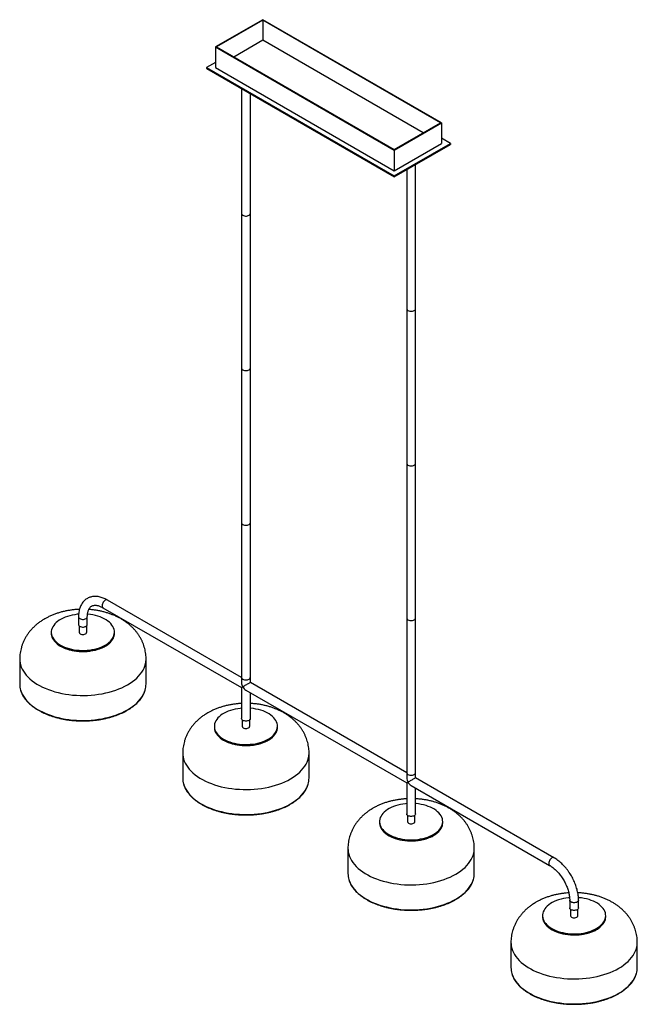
# Paper-space layout '_Isométrica' of a CAD drawing. Header units: millimetres. Extents: x -531 to 446, y -835 to 725.
import ezdxf

# ---------------------------------------------------------------- set-up
doc = ezdxf.new("R2010")
doc.units = ezdxf.units.MM

psp = doc.layouts.new('_Isométrica')

# ---------------------------------------------------------------- linework, layer by layer
at = {"color": 7, "linetype": 'Continuous', "lineweight": 25}
for p, q in [((-146.4, 724.5), (-221.3, 681.3)), ((-146.4, 723.7), (-219.9, 681.3)), ((136.5, 561.2), (-146.4, 724.5)), ((135.1, 561.2), (-146.4, 723.7)), ((-146.4, 723.7), (-146.4, 691.9)), ((-146.4, 691.9), (-192.3, 665.3)), ((107.5, 545.3), (-146.4, 691.9)), ((-221.3, 681.3), (61.5, 518)), ((-221.3, 681.3), (-221.3, 648.6)), ((-219.9, 681.3), (61.5, 518.8)), ((-221.3, 656.8), (-235.5, 648.6)), ((-235.5, 648.6), (-235.5, 647)), ((-235.5, 648.6), (61.5, 477.2)), ((-235.5, 647), (61.5, 475.5)), ((-221.3, 648.6), (61.5, 485.3)), ((-180.2, 615.1), (-180.2, -325.6)), ((-166.2, -325.6), (-166.2, 607)), ((61.5, 518), (136.5, 561.2)), ((61.5, 518.8), (135.1, 561.2)), ((136.5, 561.2), (136.5, 528.6)), ((150.6, 528.6), (136.5, 536.7)), ((61.5, 477.2), (150.6, 528.6)), ((61.5, 485.3), (136.5, 528.6)), ((61.5, 475.5), (150.6, 526.9)), ((61.5, 518), (61.5, 485.3)), ((150.6, 528.6), (150.6, 526.9)), ((81.4, 487), (81.4, -476.6)), ((95.4, -476.6), (95.4, 495.1)), ((61.5, 477.2), (61.5, 475.5)), ((-180.2, -317.5), (-392.5, -195)), ((-399.5, -207.1), (-180.2, -333.7)), ((-438.3, -221.5), (-438.3, -233.7)), ((-424.3, -233.7), (-424.3, -221.5)), ((-481.3, -245.9), (-481.3, -247.6)), ((-437.3, -235.8), (-437.3, -245.9)), ((-425.3, -245.9), (-425.3, -235.8)), ((-381.3, -247.6), (-381.3, -245.9)), ((-531.3, -288.4), (-531.3, -328)), ((-331.3, -328), (-331.3, -288.4)), ((81.4, -468.5), (-166.2, -325.6)), ((-180.2, -333.7), (-180.2, -382.7)), ((-173.2, -337.7), (81.4, -484.7)), ((-166.2, -382.7), (-166.2, -341.7)), ((-179.2, -384.8), (-179.2, -394.9)), ((-167.2, -394.9), (-167.2, -384.8)), ((-223.2, -394.9), (-223.2, -396.6)), ((-123.2, -396.6), (-123.2, -394.9)), ((-273.2, -437.4), (-273.2, -477)), ((-73.2, -477), (-73.2, -437.4)), ((314.6, -603.2), (95.4, -476.6)), ((81.4, -484.7), (81.4, -533.7)), ((88.4, -488.7), (307.6, -615.3)), ((95.4, -533.7), (95.4, -492.8)), ((82.4, -535.8), (82.4, -546)), ((94.4, -546), (94.4, -535.8)), ((38.4, -546), (38.4, -547.6)), ((138.4, -547.6), (138.4, -546)), ((-11.6, -588.4), (-11.6, -628)), ((188.4, -628), (188.4, -588.4)), ((339.5, -670.5), (339.5, -682.7)), ((353.5, -682.7), (353.5, -670.5)), ((340.5, -684.8), (340.5, -695)), ((352.5, -695), (352.5, -684.8)), ((296.5, -695), (296.5, -696.6)), ((396.5, -696.6), (396.5, -695)), ((246.5, -737.4), (246.5, -777)), ((446.5, -777), (446.5, -737.4))]:
    psp.add_line(p, q, dxfattribs=at)
at = {"color": 7, "linetype": 'Continuous', "lineweight": 25, "flags": 128}
for points in [[(-178.2, 414.7), (-177, 414.1), (-175.5, 413.7), (-174, 413.5), (-172.5, 413.5), (-170.9, 413.7), (-169.5, 414.1), (-168.3, 414.7), (-167.3, 415.4), (-166.6, 416.2), (-166.3, 417.1), (-166.2, 417.5)], [(-178.2, 414.7), (-177, 414.1), (-175.5, 413.7), (-174, 413.5), (-172.5, 413.5), (-170.9, 413.7), (-169.5, 414.1), (-168.3, 414.7), (-167.3, 415.4), (-166.6, 416.2), (-166.3, 417.1), (-166.2, 417.5)], [(83.4, 263.6), (84.7, 263.1), (86.1, 262.7), (87.6, 262.5), (89.2, 262.5), (90.7, 262.7), (92.1, 263.1), (93.3, 263.6), (94.3, 264.3), (95, 265.1), (95.3, 266), (95.4, 266.5)], [(83.4, 263.6), (84.7, 263.1), (86.1, 262.7), (87.6, 262.5), (89.2, 262.5), (90.7, 262.7), (92.1, 263.1), (93.3, 263.6), (94.3, 264.3), (95, 265.1), (95.3, 266), (95.4, 266.5)], [(-178.2, 169.7), (-177, 169.1), (-175.5, 168.7), (-174, 168.5), (-172.5, 168.5), (-170.9, 168.7), (-169.5, 169.1), (-168.3, 169.7), (-167.3, 170.4), (-166.6, 171.2), (-166.3, 172.1), (-166.2, 172.6)], [(-178.2, 169.7), (-177, 169.1), (-175.5, 168.7), (-174, 168.5), (-172.5, 168.5), (-170.9, 168.7), (-169.5, 169.1), (-168.3, 169.7), (-167.3, 170.4), (-166.6, 171.2), (-166.3, 172.1), (-166.2, 172.6)], [(83.4, 18.7), (84.7, 18.1), (86.1, 17.7), (87.6, 17.5), (89.2, 17.5), (90.7, 17.7), (92.1, 18.1), (93.3, 18.7), (94.3, 19.4), (95, 20.2), (95.3, 21.1), (95.4, 21.5)], [(83.4, 18.7), (84.7, 18.1), (86.1, 17.7), (87.6, 17.5), (89.2, 17.5), (90.7, 17.7), (92.1, 18.1), (93.3, 18.7), (94.3, 19.4), (95, 20.2), (95.3, 21.1), (95.4, 21.5)], [(-178.2, -75.3), (-177, -75.8), (-175.5, -76.2), (-174, -76.4), (-172.5, -76.4), (-170.9, -76.2), (-169.5, -75.8), (-168.3, -75.3), (-167.3, -74.6), (-166.6, -73.7), (-166.3, -72.9), (-166.2, -72.4)], [(-178.2, -75.3), (-177, -75.8), (-175.5, -76.2), (-174, -76.4), (-172.5, -76.4), (-170.9, -76.2), (-169.5, -75.8), (-168.3, -75.3), (-167.3, -74.6), (-166.6, -73.7), (-166.3, -72.9), (-166.2, -72.4)], [(-392.5, -195), (-392.9, -194.8), (-393.8, -194.6), (-394.9, -194.8), (-396, -195.3), (-397.1, -196.1), (-398.1, -197.1), (-399.1, -198.3), (-399.8, -199.7), (-400.4, -201.1), (-400.8, -202.6), (-400.9, -203.9), (-400.8, -205.1), (-400.4, -206.1), (-399.8, -206.8), (-399.5, -207.1)], [(-438.2, -217.4), (-440.2, -217.5), (-444.3, -218.1), (-448.3, -218.8), (-452.1, -219.7), (-455.9, -220.8), (-459.4, -222.1), (-462.8, -223.5), (-465.9, -225.1), (-468.8, -226.9), (-471.5, -228.7), (-473.8, -230.7), (-475.9, -232.8), (-477.6, -235), (-479, -237.3), (-480.1, -239.7), (-480.9, -242), (-481.3, -244.4), (-481.3, -246.9), (-481, -249.3), (-480.3, -251.7), (-479.3, -254), (-478, -256.3), (-476.3, -258.5), (-474.4, -260.6), (-472.1, -262.7), (-469.5, -264.6), (-466.7, -266.4)], [(-466.7, -266.4), (-463.6, -268), (-460.3, -269.5), (-456.8, -270.8), (-453.1, -271.9), (-449.2, -272.9), (-445.3, -273.7), (-441.2, -274.2), (-437.1, -274.6), (-432.9, -274.8), (-428.7, -274.8), (-424.5, -274.5), (-420.4, -274.1), (-416.4, -273.5), (-412.4, -272.7), (-408.6, -271.7), (-405, -270.5), (-401.5, -269.1), (-398.3, -267.6), (-395.2, -265.9), (-392.5, -264.1), (-390, -262.2), (-387.8, -260.1), (-385.9, -258), (-384.3, -255.7), (-383, -253.4), (-382.1, -251.1), (-381.6, -248.7), (-381.3, -246.3), (-381.5, -243.8), (-381.9, -241.4), (-382.8, -239.1), (-383.9, -236.7), (-385.4, -234.5), (-387.3, -232.3), (-389.4, -230.2), (-391.8, -228.3), (-394.5, -226.4), (-397.5, -224.7), (-400.7, -223.1), (-404.1, -221.7), (-407.7, -220.5), (-411.5, -219.5), (-415.4, -218.6), (-419.4, -217.9), (-423.5, -217.4), (-424.1, -217.4)], [(-438.3, -221.4), (-438.3, -221.9), (-437.9, -222.8), (-437.3, -223.6), (-436.3, -224.3), (-435.1, -224.9), (-433.6, -225.3), (-432.1, -225.5), (-430.5, -225.5), (-429, -225.3), (-427.6, -224.9), (-426.4, -224.3), (-425.4, -223.6), (-424.7, -222.8), (-424.4, -221.9), (-424.3, -221.5)], [(-438.3, -233.7), (-438.3, -234.2), (-437.9, -235), (-437.3, -235.9), (-436.3, -236.6), (-435.1, -237.1), (-433.6, -237.5), (-432.1, -237.7), (-430.5, -237.7), (-429, -237.5), (-427.6, -237.1), (-426.4, -236.6), (-425.4, -235.9), (-424.7, -235), (-424.4, -234.2), (-424.3, -233.7)], [(83.4, -226.3), (84.7, -226.9), (86.1, -227.3), (87.6, -227.5), (89.2, -227.5), (90.7, -227.3), (92.1, -226.9), (93.3, -226.3), (94.3, -225.6), (95, -224.8), (95.3, -223.9), (95.4, -223.4)], [(83.4, -226.3), (84.7, -226.9), (86.1, -227.3), (87.6, -227.5), (89.2, -227.5), (90.7, -227.3), (92.1, -226.9), (93.3, -226.3), (94.3, -225.6), (95, -224.8), (95.3, -223.9), (95.4, -223.4)], [(-481.3, -247.6), (-481.3, -248.5), (-481, -250.9), (-480.3, -253.3), (-479.3, -255.6), (-478, -257.9), (-476.3, -260.1), (-474.4, -262.3), (-472.1, -264.3), (-469.5, -266.2), (-466.7, -268)], [(-481.3, -247.6), (-481.3, -249.1), (-480.9, -251.5), (-480.1, -253.9), (-479, -256.2), (-477.6, -258.5), (-475.9, -260.7), (-473.8, -262.8), (-471.5, -264.8), (-468.8, -266.7), (-465.9, -268.4), (-462.8, -270), (-459.4, -271.5), (-455.9, -272.7), (-452.1, -273.8), (-448.3, -274.7), (-444.3, -275.5), (-440.2, -276), (-436, -276.3), (-431.9, -276.4), (-427.7, -276.4), (-423.5, -276.1), (-419.4, -275.6), (-415.4, -274.9), (-411.5, -274.1), (-407.7, -273), (-404.1, -271.8), (-400.7, -270.4), (-397.5, -268.8), (-394.5, -267.1), (-391.8, -265.3), (-389.4, -263.3), (-387.3, -261.2), (-385.4, -259), (-383.9, -256.8), (-382.8, -254.5), (-381.9, -252.1), (-381.5, -249.7), (-381.3, -247.6)], [(-466.7, -268), (-463.6, -269.6), (-460.3, -271.1), (-456.8, -272.4), (-453.1, -273.6), (-449.2, -274.5), (-445.3, -275.3), (-441.2, -275.9), (-437.1, -276.3), (-432.9, -276.4), (-428.7, -276.4), (-424.5, -276.2), (-420.4, -275.8), (-416.4, -275.1), (-412.4, -274.3), (-408.6, -273.3), (-405, -272.1), (-401.5, -270.8), (-398.3, -269.2), (-395.2, -267.6), (-392.5, -265.7), (-390, -263.8), (-387.8, -261.8), (-385.9, -259.6), (-384.3, -257.4), (-383, -255.1), (-382.1, -252.7), (-381.6, -250.3), (-381.3, -247.9), (-381.3, -247.6)], [(-435.6, -248.4), (-434.4, -248.9), (-433, -249.3), (-431.5, -249.4), (-430, -249.3), (-428.6, -249), (-427.4, -248.5), (-426.4, -247.9), (-425.7, -247.1), (-425.4, -246.3), (-425.3, -245.9)], [(-531.3, -288.4), (-531.2, -291), (-530.8, -294.4), (-530, -297.8), (-528.9, -301.1), (-527.4, -304.4), (-525.6, -307.7), (-523.4, -310.9), (-521, -314), (-518.2, -317), (-515.1, -319.9), (-511.7, -322.8), (-508, -325.4), (-504.1, -328), (-499.9, -330.4), (-495.5, -332.7), (-490.8, -334.8), (-486, -336.8), (-480.9, -338.5), (-475.7, -340.2), (-470.3, -341.6), (-464.8, -342.8), (-459.1, -343.9), (-453.4, -344.7), (-447.6, -345.4), (-441.7, -345.8), (-435.8, -346.1), (-429.8, -346.1), (-423.9, -346), (-418, -345.6), (-412.2, -345.1), (-406.4, -344.3), (-400.7, -343.4), (-395.1, -342.2), (-389.7, -340.9), (-384.4, -339.4), (-379.2, -337.7), (-374.2, -335.8), (-369.5, -333.8), (-364.9, -331.6), (-360.6, -329.2), (-356.6, -326.7), (-352.8, -324.1), (-349.2, -321.4), (-346, -318.5), (-343.1, -315.5), (-340.4, -312.5), (-338.1, -309.3), (-336.1, -306.1), (-334.5, -302.8), (-333.2, -299.5), (-332.2, -296.1), (-331.6, -292.7), (-331.3, -289.3), (-331.3, -288.4)], [(-178.2, -320.2), (-177, -320.8), (-175.5, -321.2), (-174, -321.4), (-172.5, -321.4), (-170.9, -321.2), (-169.5, -320.8), (-168.3, -320.2), (-167.3, -319.5), (-166.6, -318.7), (-166.3, -317.8), (-166.2, -317.4)], [(-178.2, -320.2), (-177, -320.8), (-175.5, -321.2), (-174, -321.4), (-172.5, -321.4), (-170.9, -321.2), (-169.5, -320.8), (-168.3, -320.2), (-167.3, -319.5), (-166.6, -318.7), (-166.3, -317.8), (-166.2, -317.4)], [(-166.2, -325.6), (-166.3, -325.6), (-166.6, -325.8), (-167.1, -326.1), (-167.9, -326.5), (-168.8, -327), (-169.8, -327.7), (-171, -328.3), (-172.3, -329.1), (-173.6, -329.8), (-174.8, -330.5), (-176.1, -331.3), (-177.2, -331.9), (-178.2, -332.5)], [(-529.9, -337.8), (-528.9, -340.7), (-527.4, -344.1), (-525.6, -347.3), (-523.4, -350.5), (-521, -353.6), (-518.2, -356.6), (-515.1, -359.5), (-511.7, -362.4), (-508, -365), (-504.1, -367.6), (-499.9, -370), (-495.5, -372.3), (-490.8, -374.4), (-486, -376.4), (-480.9, -378.1), (-475.7, -379.8), (-470.3, -381.2), (-464.8, -382.4), (-459.1, -383.5), (-453.4, -384.3), (-447.6, -385), (-441.7, -385.4), (-435.8, -385.7), (-429.8, -385.7), (-423.9, -385.6), (-418, -385.2), (-412.2, -384.7), (-406.4, -383.9), (-400.7, -383), (-395.1, -381.8), (-389.7, -380.5), (-384.4, -379), (-379.2, -377.3), (-374.2, -375.4), (-369.5, -373.4), (-364.9, -371.2), (-360.6, -368.8), (-356.6, -366.3), (-352.8, -363.7), (-349.2, -361), (-346, -358.1), (-343.1, -355.1), (-340.4, -352.1), (-338.1, -348.9), (-336.1, -345.7), (-334.5, -342.4), (-333.2, -339.1), (-332.7, -337.7)], [(-178.2, -332.5), (-179, -332.9), (-179.6, -333.3), (-180, -333.5), (-180.2, -333.6), (-180.2, -333.7)], [(-180.2, -366.4), (-182.1, -366.5), (-186.2, -367.1), (-190.2, -367.8), (-194.1, -368.7), (-197.8, -369.8), (-201.3, -371.1), (-204.7, -372.5), (-207.8, -374.1), (-210.7, -375.9), (-213.4, -377.7), (-215.7, -379.7), (-217.8, -381.8), (-219.5, -384), (-220.9, -386.3), (-222, -388.6), (-222.8, -391), (-223.2, -393.4), (-223.2, -395.9), (-222.9, -398.3), (-222.3, -400.6), (-221.3, -403), (-219.9, -405.3), (-218.3, -407.5), (-216.3, -409.6), (-214, -411.7), (-211.4, -413.6), (-208.6, -415.4)], [(-208.6, -415.4), (-205.5, -417), (-202.2, -418.5), (-198.7, -419.8), (-195, -420.9), (-191.2, -421.9), (-187.2, -422.7), (-183.1, -423.2), (-179, -423.6), (-174.8, -423.8), (-170.6, -423.8), (-166.5, -423.5), (-162.3, -423.1), (-158.3, -422.5), (-154.3, -421.7), (-150.5, -420.7), (-146.9, -419.5), (-143.4, -418.1), (-140.2, -416.6), (-137.1, -414.9), (-134.4, -413.1), (-131.9, -411.2), (-129.7, -409.1), (-127.8, -407), (-126.2, -404.7), (-124.9, -402.4), (-124, -400.1), (-123.5, -397.7), (-123.2, -395.2), (-123.4, -392.8), (-123.9, -390.4), (-124.7, -388.1), (-125.8, -385.7), (-127.3, -383.5), (-129.2, -381.3), (-131.3, -379.2), (-133.7, -377.3), (-136.4, -375.4), (-139.4, -373.7), (-142.6, -372.1), (-146, -370.7), (-149.6, -369.5), (-153.4, -368.5), (-157.3, -367.6), (-161.3, -366.9), (-165.4, -366.4), (-166.2, -366.4)], [(-166.2, -382.7), (-166.3, -383.1), (-166.6, -384), (-167.3, -384.8), (-168.3, -385.6), (-169.5, -386.1), (-170.9, -386.5), (-172.5, -386.7), (-174, -386.7), (-175.5, -386.5), (-177, -386.1), (-178.2, -385.6), (-179.2, -384.8), (-179.8, -384), (-180.2, -383.1), (-180.2, -382.7)], [(-223.2, -396.6), (-223.2, -397.5), (-222.9, -399.9), (-222.3, -402.3), (-221.3, -404.6), (-219.9, -406.9), (-218.3, -409.1), (-216.3, -411.3), (-214, -413.3), (-211.4, -415.2), (-208.6, -417)], [(-223.2, -396.6), (-223.2, -398.1), (-222.8, -400.5), (-222, -402.9), (-220.9, -405.2), (-219.5, -407.5), (-217.8, -409.7), (-215.7, -411.8), (-213.4, -413.8), (-210.7, -415.7), (-207.8, -417.4), (-204.7, -419), (-201.3, -420.4), (-197.8, -421.7), (-194.1, -422.8), (-190.2, -423.7), (-186.2, -424.5), (-182.1, -425), (-177.9, -425.3), (-173.8, -425.4), (-169.6, -425.4), (-165.4, -425.1), (-161.3, -424.6), (-157.3, -423.9), (-153.4, -423.1), (-149.6, -422), (-146, -420.8), (-142.6, -419.4), (-139.4, -417.8), (-136.4, -416.1), (-133.7, -414.3), (-131.3, -412.3), (-129.2, -410.2), (-127.3, -408), (-125.8, -405.8), (-124.7, -403.5), (-123.9, -401.1), (-123.4, -398.7), (-123.2, -396.6)], [(-208.6, -417), (-205.5, -418.6), (-202.2, -420.1), (-198.7, -421.4), (-195, -422.6), (-191.2, -423.5), (-187.2, -424.3), (-183.1, -424.9), (-179, -425.2), (-174.8, -425.4), (-170.6, -425.4), (-166.5, -425.2), (-162.3, -424.7), (-158.3, -424.1), (-154.3, -423.3), (-150.5, -422.3), (-146.9, -421.1), (-143.4, -419.7), (-140.2, -418.2), (-137.1, -416.6), (-134.4, -414.7), (-131.9, -412.8), (-129.7, -410.7), (-127.8, -408.6), (-126.2, -406.4), (-124.9, -404), (-124, -401.7), (-123.5, -399.3), (-123.2, -396.9), (-123.2, -396.6)], [(-177.5, -397.4), (-176.3, -397.9), (-174.9, -398.3), (-173.4, -398.4), (-171.9, -398.3), (-170.5, -398), (-169.3, -397.5), (-168.3, -396.9), (-167.6, -396.1), (-167.3, -395.3), (-167.2, -394.9)], [(-273.2, -437.4), (-273.1, -440), (-272.7, -443.4), (-271.9, -446.8), (-270.8, -450.1), (-269.3, -453.4), (-267.5, -456.7), (-265.3, -459.9), (-262.9, -463), (-260.1, -466), (-257, -468.9), (-253.6, -471.7), (-249.9, -474.4), (-246, -477), (-241.8, -479.4), (-237.4, -481.7), (-232.7, -483.8), (-227.9, -485.8), (-222.8, -487.5), (-217.6, -489.1), (-212.2, -490.6), (-206.7, -491.8), (-201, -492.9), (-195.3, -493.7), (-189.5, -494.4), (-183.6, -494.8), (-177.7, -495.1), (-171.8, -495.1), (-165.8, -495), (-159.9, -494.6), (-154.1, -494.1), (-148.3, -493.3), (-142.6, -492.4), (-137, -491.2), (-131.6, -489.9), (-126.3, -488.4), (-121.1, -486.7), (-116.1, -484.8), (-111.4, -482.8), (-106.8, -480.6), (-102.5, -478.2), (-98.5, -475.7), (-94.7, -473.1), (-91.1, -470.4), (-87.9, -467.5), (-85, -464.5), (-82.3, -461.5), (-80, -458.3), (-78, -455.1), (-76.4, -451.8), (-75.1, -448.5), (-74.1, -445.1), (-73.5, -441.7), (-73.2, -438.3), (-73.2, -437.4)], [(83.4, -483.5), (82.7, -484), (82, -484.3), (81.6, -484.6), (81.4, -484.7), (81.4, -484.7)], [(83.4, -471.3), (84.7, -471.8), (86.1, -472.2), (87.6, -472.4), (89.2, -472.4), (90.7, -472.2), (92.1, -471.8), (93.3, -471.3), (94.3, -470.6), (95, -469.7), (95.3, -468.9), (95.4, -468.4)], [(83.4, -471.3), (84.7, -471.8), (86.1, -472.2), (87.6, -472.4), (89.2, -472.4), (90.7, -472.2), (92.1, -471.8), (93.3, -471.3), (94.3, -470.6), (95, -469.7), (95.3, -468.9), (95.4, -468.4)], [(95.4, -476.6), (95.3, -476.7), (95, -476.8), (94.5, -477.1), (93.8, -477.5), (92.9, -478.1), (91.8, -478.7), (90.6, -479.4), (89.4, -480.1), (88.1, -480.8), (86.8, -481.6), (85.6, -482.3), (84.4, -482.9), (83.4, -483.5)], [(-271.8, -486.8), (-270.8, -489.7), (-269.3, -493), (-267.5, -496.3), (-265.3, -499.5), (-262.9, -502.6), (-260.1, -505.6), (-257, -508.5), (-253.6, -511.4), (-249.9, -514), (-246, -516.6), (-241.8, -519), (-237.4, -521.3), (-232.7, -523.4), (-227.9, -525.4), (-222.8, -527.1), (-217.6, -528.7), (-212.2, -530.2), (-206.7, -531.4), (-201, -532.5), (-195.3, -533.3), (-189.5, -534), (-183.6, -534.4), (-177.7, -534.7), (-171.8, -534.7), (-165.8, -534.6), (-159.9, -534.2), (-154.1, -533.7), (-148.3, -532.9), (-142.6, -532), (-137, -530.8), (-131.6, -529.5), (-126.3, -528), (-121.1, -526.3), (-116.1, -524.4), (-111.4, -522.4), (-106.8, -520.2), (-102.5, -517.8), (-98.5, -515.3), (-94.7, -512.7), (-91.1, -510), (-87.9, -507.1), (-85, -504.1), (-82.3, -501.1), (-80, -497.9), (-78, -494.7), (-76.4, -491.4), (-75.1, -488.1), (-74.6, -486.7)], [(81.4, -517.4), (79.5, -517.6), (75.5, -518.1), (71.5, -518.8), (67.6, -519.7), (63.8, -520.8), (60.3, -522.1), (56.9, -523.5), (53.8, -525.1), (50.9, -526.9), (48.3, -528.8), (45.9, -530.8), (43.8, -532.9), (42.1, -535.1), (40.7, -537.3), (39.6, -539.7), (38.9, -542.1), (38.5, -544.5), (38.4, -546.9), (38.7, -549.3), (39.4, -551.7), (40.4, -554), (41.7, -556.3), (43.4, -558.5), (45.4, -560.7), (47.6, -562.7), (50.2, -564.6), (53, -566.4)], [(53, -566.4), (56.1, -568), (59.4, -569.5), (62.9, -570.8), (66.6, -572), (70.5, -572.9), (74.4, -573.7), (78.5, -574.3), (82.6, -574.7), (86.8, -574.8), (91, -574.8), (95.2, -574.6), (99.3, -574.1), (103.3, -573.5), (107.3, -572.7), (111.1, -571.7), (114.7, -570.5), (118.2, -569.2), (121.5, -567.6), (124.5, -566), (127.2, -564.1), (129.7, -562.2), (132, -560.1), (133.9, -558), (135.4, -555.8), (136.7, -553.4), (137.6, -551.1), (138.2, -548.7), (138.4, -546.3), (138.3, -543.9), (137.8, -541.5), (136.9, -539.1), (135.8, -536.8), (134.3, -534.5), (132.5, -532.3), (130.3, -530.3), (127.9, -528.3), (125.2, -526.4), (122.2, -524.7), (119, -523.2), (115.6, -521.8), (112, -520.5), (108.2, -519.5), (104.3, -518.6), (100.3, -517.9), (96.2, -517.5), (95.4, -517.4)], [(95.4, -533.7), (95.3, -534.2), (95, -535.1), (94.3, -535.9), (93.3, -536.6), (92.1, -537.2), (90.7, -537.5), (89.2, -537.7), (87.6, -537.7), (86.1, -537.5), (84.7, -537.2), (83.4, -536.6), (82.5, -535.9), (81.8, -535.1), (81.4, -534.2), (81.4, -533.7)], [(38.4, -547.6), (38.4, -548.5), (38.7, -550.9), (39.4, -553.3), (40.4, -555.7), (41.7, -558), (43.4, -560.2), (45.4, -562.3), (47.6, -564.3), (50.2, -566.2), (53, -568)], [(38.4, -547.6), (38.5, -549.1), (38.9, -551.5), (39.6, -553.9), (40.7, -556.2), (42.1, -558.5), (43.8, -560.7), (45.9, -562.8), (48.3, -564.8), (50.9, -566.7), (53.8, -568.4), (56.9, -570), (60.3, -571.5), (63.8, -572.8), (67.6, -573.9), (71.5, -574.8), (75.5, -575.5), (79.5, -576), (83.7, -576.3), (87.9, -576.5), (92.1, -576.4), (96.2, -576.1), (100.3, -575.6), (104.3, -575), (108.2, -574.1), (112, -573.1), (115.6, -571.8), (119, -570.4), (122.2, -568.9), (125.2, -567.1), (127.9, -565.3), (130.3, -563.3), (132.5, -561.3), (134.3, -559.1), (135.8, -556.8), (136.9, -554.5), (137.8, -552.1), (138.3, -549.7), (138.4, -547.6)], [(53, -568), (56.1, -569.7), (59.4, -571.1), (62.9, -572.5), (66.6, -573.6), (70.5, -574.6), (74.4, -575.3), (78.5, -575.9), (82.6, -576.3), (86.8, -576.5), (91, -576.4), (95.2, -576.2), (99.3, -575.8), (103.3, -575.2), (107.3, -574.3), (111.1, -573.3), (114.7, -572.1), (118.2, -570.8), (121.5, -569.3), (124.5, -567.6), (127.2, -565.8), (129.7, -563.8), (132, -561.8), (133.9, -559.6), (135.4, -557.4), (136.7, -555.1), (137.6, -552.7), (138.2, -550.3), (138.4, -547.9), (138.4, -547.6)], [(84.1, -548.4), (85.3, -549), (86.7, -549.3), (88.2, -549.4), (89.7, -549.4), (91.1, -549.1), (92.4, -548.6), (93.4, -547.9), (94, -547.2), (94.4, -546.3), (94.4, -546)], [(-11.6, -588.4), (-11.5, -591), (-11.1, -594.4), (-10.3, -597.8), (-9.1, -601.2), (-7.7, -604.5), (-5.9, -607.7), (-3.7, -610.9), (-1.2, -614), (1.5, -617.1), (4.6, -620), (8, -622.8), (11.7, -625.5), (15.6, -628), (19.8, -630.5), (24.2, -632.7), (28.9, -634.8), (33.8, -636.8), (38.8, -638.6), (44.1, -640.2), (49.4, -641.6), (55, -642.8), (60.6, -643.9), (66.3, -644.7), (72.2, -645.4), (78, -645.9), (83.9, -646.1), (89.9, -646.2), (95.8, -646), (101.7, -645.7), (107.5, -645.1), (113.3, -644.3), (119, -643.4), (124.6, -642.3), (130.1, -640.9), (135.4, -639.4), (140.5, -637.7), (145.5, -635.8), (150.2, -633.8), (154.8, -631.6), (159.1, -629.3), (163.2, -626.8), (167, -624.1), (170.5, -621.4), (173.7, -618.5), (176.7, -615.6), (179.3, -612.5), (181.6, -609.3), (183.6, -606.1), (185.2, -602.8), (186.5, -599.5), (187.5, -596.1), (188.1, -592.7), (188.4, -589.3), (188.4, -588.4)], [(314.6, -603.2), (314.2, -603), (313.3, -602.9), (312.2, -603), (311.1, -603.5), (310, -604.3), (309, -605.3), (308, -606.6), (307.3, -607.9), (306.7, -609.3), (306.3, -610.8), (306.2, -612.1), (306.3, -613.3), (306.7, -614.3), (307.3, -615), (307.6, -615.3)], [(-10.2, -637.8), (-9.1, -640.8), (-7.7, -644.1), (-5.9, -647.3), (-3.7, -650.5), (-1.2, -653.6), (1.5, -656.7), (4.6, -659.6), (8, -662.4), (11.7, -665.1), (15.6, -667.6), (19.8, -670.1), (24.2, -672.3), (28.9, -674.4), (33.8, -676.4), (38.8, -678.2), (44.1, -679.8), (49.4, -681.2), (55, -682.4), (60.6, -683.5), (66.3, -684.3), (72.2, -685), (78, -685.5), (83.9, -685.7), (89.9, -685.8), (95.8, -685.6), (101.7, -685.3), (107.5, -684.7), (113.3, -683.9), (119, -683), (124.6, -681.9), (130.1, -680.5), (135.4, -679), (140.5, -677.3), (145.5, -675.4), (150.2, -673.4), (154.8, -671.2), (159.1, -668.9), (163.2, -666.4), (167, -663.7), (170.5, -661), (173.7, -658.1), (176.7, -655.2), (179.3, -652.1), (181.6, -648.9), (183.6, -645.7), (185.2, -642.4), (186.5, -639.1), (187, -637.7)], [(339.3, -666.4), (337.6, -666.6), (333.5, -667.1), (329.5, -667.8), (325.7, -668.7), (321.9, -669.8), (318.4, -671.1), (315, -672.5), (311.9, -674.1), (309, -675.9), (306.3, -677.8), (304, -679.8), (301.9, -681.9), (300.2, -684.1), (298.8, -686.3), (297.7, -688.7), (296.9, -691.1), (296.6, -693.5), (296.5, -695.9), (296.8, -698.3), (297.5, -700.7), (298.5, -703), (299.8, -705.3), (301.5, -707.5), (303.4, -709.7), (305.7, -711.7), (308.3, -713.6), (311.1, -715.4)], [(311.1, -715.4), (314.2, -717), (317.5, -718.5), (321, -719.8), (324.7, -721), (328.6, -721.9), (332.5, -722.7), (336.6, -723.3), (340.7, -723.6), (344.9, -723.8), (349.1, -723.8), (353.3, -723.6), (357.4, -723.1), (361.4, -722.5), (365.4, -721.7), (369.2, -720.7), (372.8, -719.5), (376.3, -718.1), (379.6, -716.6), (382.6, -715), (385.3, -713.1), (387.8, -711.2), (390, -709.1), (391.9, -707), (393.5, -704.8), (394.8, -702.4), (395.7, -700.1), (396.3, -697.7), (396.5, -695.3), (396.4, -692.9), (395.9, -690.5), (395, -688.1), (393.9, -685.8), (392.4, -683.5), (390.6, -681.3), (388.4, -679.3), (386, -677.3), (383.3, -675.4), (380.3, -673.7), (377.1, -672.2), (373.7, -670.8), (370.1, -669.5), (366.3, -668.5), (362.4, -667.6), (358.4, -666.9), (354.3, -666.5), (353.3, -666.4)], [(353.5, -670.5), (353.4, -670.9), (353.1, -671.8), (352.4, -672.6), (351.4, -673.3), (350.2, -673.9), (348.8, -674.3), (347.3, -674.5), (345.7, -674.5), (344.2, -674.3), (342.8, -673.9), (341.5, -673.3), (340.6, -672.6), (339.9, -671.8), (339.5, -670.9), (339.5, -670.5)], [(353.5, -682.7), (353.4, -683.2), (353.1, -684.1), (352.4, -684.9), (351.4, -685.6), (350.2, -686.1), (348.8, -686.5), (347.3, -686.7), (345.7, -686.7), (344.2, -686.5), (342.8, -686.1), (341.5, -685.6), (340.6, -684.9), (339.9, -684.1), (339.5, -683.2), (339.5, -682.7)], [(296.5, -696.6), (296.5, -697.5), (296.8, -699.9), (297.5, -702.3), (298.5, -704.7), (299.8, -707), (301.5, -709.2), (303.4, -711.3), (305.7, -713.3), (308.3, -715.2), (311.1, -717)], [(296.5, -696.6), (296.6, -698.1), (296.9, -700.5), (297.7, -702.9), (298.8, -705.2), (300.2, -707.5), (301.9, -709.7), (304, -711.8), (306.3, -713.8), (309, -715.7), (311.9, -717.4), (315, -719), (318.4, -720.5), (321.9, -721.8), (325.7, -722.9), (329.5, -723.8), (333.5, -724.5), (337.6, -725), (341.8, -725.3), (346, -725.5), (350.1, -725.4), (354.3, -725.1), (358.4, -724.6), (362.4, -724), (366.3, -723.1), (370.1, -722), (373.7, -720.8), (377.1, -719.4), (380.3, -717.9), (383.3, -716.1), (386, -714.3), (388.4, -712.3), (390.6, -710.2), (392.4, -708.1), (393.9, -705.8), (395, -703.5), (395.9, -701.1), (396.4, -698.7), (396.5, -696.6)], [(311.1, -717), (314.2, -718.7), (317.5, -720.1), (321, -721.5), (324.7, -722.6), (328.6, -723.6), (332.5, -724.3), (336.6, -724.9), (340.7, -725.3), (344.9, -725.5), (349.1, -725.4), (353.3, -725.2), (357.4, -724.8), (361.4, -724.2), (365.4, -723.3), (369.2, -722.3), (372.8, -721.1), (376.3, -719.8), (379.6, -718.3), (382.6, -716.6), (385.3, -714.8), (387.8, -712.8), (390, -710.8), (391.9, -708.6), (393.5, -706.4), (394.8, -704.1), (395.7, -701.7), (396.3, -699.3), (396.5, -696.9), (396.5, -696.6)], [(342.2, -697.4), (343.4, -698), (344.8, -698.3), (346.3, -698.4), (347.8, -698.4), (349.2, -698.1), (350.5, -697.6), (351.4, -696.9), (352.1, -696.1), (352.5, -695.3), (352.5, -695)], [(246.5, -737.4), (246.6, -740), (247, -743.4), (247.8, -746.8), (248.9, -750.2), (250.4, -753.5), (252.2, -756.7), (254.4, -759.9), (256.9, -763), (259.6, -766.1), (262.7, -769), (266.1, -771.8), (269.8, -774.5), (273.7, -777), (277.9, -779.4), (282.3, -781.7), (287, -783.8), (291.9, -785.8), (296.9, -787.6), (302.1, -789.2), (307.5, -790.6), (313.1, -791.8), (318.7, -792.9), (324.4, -793.7), (330.3, -794.4), (336.1, -794.9), (342, -795.1), (348, -795.2), (353.9, -795), (359.8, -794.6), (365.6, -794.1), (371.4, -793.3), (377.1, -792.4), (382.7, -791.2), (388.2, -789.9), (393.5, -788.4), (398.6, -786.7), (403.6, -784.8), (408.3, -782.8), (412.9, -780.6), (417.2, -778.3), (421.3, -775.8), (425.1, -773.1), (428.6, -770.4), (431.8, -767.5), (434.8, -764.6), (437.4, -761.5), (439.7, -758.3), (441.7, -755.1), (443.3, -751.8), (444.6, -748.5), (445.6, -745.1), (446.2, -741.7), (446.5, -738.3), (446.5, -737.4)], [(247.9, -786.8), (248.9, -789.8), (250.4, -793.1), (252.2, -796.3), (254.4, -799.5), (256.9, -802.6), (259.6, -805.7), (262.7, -808.6), (266.1, -811.4), (269.8, -814.1), (273.7, -816.6), (277.9, -819), (282.3, -821.3), (287, -823.4), (291.9, -825.4), (296.9, -827.2), (302.1, -828.8), (307.5, -830.2), (313.1, -831.4), (318.7, -832.5), (324.4, -833.3), (330.3, -834), (336.1, -834.5), (342, -834.7), (348, -834.8), (353.9, -834.6), (359.8, -834.3), (365.6, -833.7), (371.4, -832.9), (377.1, -832), (382.7, -830.8), (388.2, -829.5), (393.5, -828), (398.6, -826.3), (403.6, -824.4), (408.3, -822.4), (412.9, -820.2), (417.2, -817.9), (421.3, -815.4), (425.1, -812.7), (428.6, -810), (431.8, -807.1), (434.8, -804.2), (437.4, -801.1), (439.7, -797.9), (441.7, -794.7), (443.3, -791.4), (444.6, -788.1), (445.1, -786.7)]]:
    psp.add_lwpolyline(points, dxfattribs=at)
at = {"color": 7, "linetype": 'Continuous', "lineweight": 25}
for centre, radius, start, end in [((-176.8, 417.8), 3.44, 184.9193, 246.4008), ((84.8, 266.8), 3.44, 184.9193, 246.4008), ((-176.8, 172.8), 3.44, 184.9193, 246.4008), ((84.8, 21.8), 3.44, 184.9193, 246.4008), ((-176.8, -72.1), 3.44, 184.9193, 246.4008), ((84.8, -223.2), 3.44, 184.9193, 246.4008), ((-434.5, -245.7), 2.89, 184.2066, 247.1136), ((-176.8, -317.1), 3.44, 184.9193, 246.4008), ((-166.3, -325.2), 14, 181.62, 211.4814), ((-497, -327.9), 34.3, 180.1254, 196.6834), ((-365.5, -328), 34.1, 343.4644, 359.9177), ((-165.8, -325.7), 14.1, 208.6554, 238.2455), ((-176.4, -394.7), 2.89, 184.2066, 247.1136), ((-238.9, -476.9), 34.3, 180.1254, 196.6834), ((-107.4, -477), 34.1, 343.4644, 359.9177), ((84.8, -468.1), 3.44, 184.9193, 246.4008), ((95.4, -476.2), 14, 181.62, 211.4814), ((95.8, -476.8), 14.1, 208.6554, 238.2455), ((85.3, -545.8), 2.89, 184.2066, 247.1136), ((22.7, -628), 34.3, 180.1254, 196.6834), ((154.3, -628), 34.1, 343.4644, 359.9177), ((343.4, -694.8), 2.89, 184.2066, 247.1136), ((280.8, -777), 34.3, 180.1254, 196.6834), ((412.4, -777), 34.1, 343.4644, 359.9177)]:
    psp.add_arc(centre, radius, start, end, dxfattribs=at)
for points, knots in [([(-392.5, -195), (-393, -194.7), (-394.7, -193.7), (-397.4, -192.4), (-400.6, -191.2), (-403.8, -190.2), (-407, -189.5), (-410.2, -189.2), (-413.2, -189.2), (-416.2, -189.5), (-419, -190.1), (-421.6, -191), (-424.1, -192.2), (-426.5, -193.7), (-428.6, -195.4), (-430.5, -197.4), (-432.3, -199.6), (-433.8, -202), (-435.2, -204.7), (-436.3, -207.6), (-437.2, -210.6), (-437.8, -213.9), (-438.2, -217.3), (-438.3, -219.8), (-438.3, -221.2), (-438.3, -221.5)], [0, 0, 0, 0, 0.02593, 0.074499, 0.123092, 0.171518, 0.219601, 0.267142, 0.313964, 0.359954, 0.405099, 0.449491, 0.493311, 0.536796, 0.58018, 0.623676, 0.667536, 0.711965, 0.757106, 0.803013, 0.849654, 0.896917, 0.944646, 0.990513, 1, 1, 1, 1]), ([(-436.8, -209.7), (-437.4, -209.7), (-439.9, -209.8), (-444.2, -210.1), (-449.8, -210.8), (-455.4, -211.7), (-461, -212.8), (-466.5, -214.2), (-471.9, -215.9), (-477.3, -217.8), (-482.5, -220), (-487.3, -222.3), (-490.3, -223.9), (-491.7, -224.7)], [0, 0, 0, 0, 0.02873, 0.125281, 0.222144, 0.319442, 0.417288, 0.515767, 0.614923, 0.71474, 0.815119, 0.91584, 1, 1, 1, 1]), ([(-424.3, -221.5), (-424.3, -221), (-424.3, -219.6), (-424.1, -217.4), (-423.8, -215), (-423.2, -212.8), (-422.6, -210.9), (-421.7, -209.1), (-420.8, -207.6), (-419.7, -206.4), (-418.6, -205.3), (-417.2, -204.4), (-415.7, -203.8), (-414.1, -203.4), (-412.3, -203.2), (-410.4, -203.2), (-408.4, -203.5), (-406.2, -204.1), (-403.9, -204.9), (-401.7, -205.9), (-400.2, -206.7), (-399.5, -207.1)], [0, 0, 0, 0, 0.026999, 0.078522, 0.129934, 0.181349, 0.232943, 0.285038, 0.338139, 0.393002, 0.450674, 0.512247, 0.577468, 0.633632, 0.686746, 0.74316, 0.797297, 0.850092, 0.90221, 0.954047, 1, 1, 1, 1]), ([(-331.4, -288.4), (-331.4, -288.1), (-331.3, -286.2), (-331.5, -282.8), (-332.1, -278.2), (-332.9, -273.8), (-334, -269.4), (-335.5, -265), (-337.2, -260.8), (-339.2, -256.7), (-341.5, -252.7), (-344, -248.8), (-346.8, -245.1), (-349.9, -241.4), (-353.2, -238), (-356.8, -234.7), (-360.7, -231.5), (-364.8, -228.5), (-369.1, -225.7), (-373.7, -223.1), (-378.5, -220.7), (-383.4, -218.6), (-388.6, -216.6), (-393.9, -214.9), (-399.3, -213.4), (-404.7, -212.1), (-410.3, -211.1), (-415.9, -210.4), (-419.8, -210), (-421.9, -209.9), (-422, -209.9)], [0, 0, 0, 0, 0.008028, 0.043052, 0.077955, 0.112787, 0.147602, 0.182458, 0.217413, 0.252532, 0.28788, 0.32353, 0.359552, 0.396021, 0.433006, 0.470569, 0.508756, 0.547588, 0.587053, 0.627103, 0.667647, 0.708568, 0.749733, 0.791001, 0.832253, 0.873427, 0.914494, 0.955451, 0.996316, 1, 1, 1, 1]), ([(-491.7, -224.7), (-492.7, -225.3), (-495.3, -226.8), (-499.3, -229.5), (-503.6, -232.8), (-507.7, -236.3), (-511.5, -240), (-514.9, -243.9), (-518, -248), (-520.8, -252.1), (-523.3, -256.4), (-525.5, -260.8), (-527.3, -265.3), (-528.7, -269.8), (-529.9, -274.4), (-530.7, -279), (-531.2, -283.6), (-531.4, -286.7), (-531.3, -288.4), (-531.3, -288.4)], [0, 0, 0, 0, 0.044685, 0.114409, 0.183803, 0.252256, 0.319614, 0.385812, 0.450852, 0.514785, 0.57769, 0.639662, 0.700799, 0.761202, 0.820963, 0.880177, 0.938931, 0.997312, 1, 1, 1, 1]), ([(-529.8, -338.1), (-529.7, -338.6), (-529.2, -340.2), (-528.1, -342.8), (-526.6, -345.9), (-524.7, -349.1), (-522.5, -352.1), (-520.1, -355.1), (-517.3, -357.9), (-514.3, -360.7), (-511, -363.4), (-507.5, -365.9), (-503.7, -368.4), (-499.7, -370.7), (-495.5, -372.9), (-491.1, -374.9), (-486.5, -376.8), (-481.7, -378.5), (-476.7, -380.1), (-471.7, -381.5), (-466.4, -382.7), (-461.1, -383.8), (-455.7, -384.7), (-450.2, -385.4), (-444.7, -385.9), (-439.1, -386.2), (-433.5, -386.4), (-427.8, -386.4), (-422.2, -386.2), (-416.7, -385.8), (-411.1, -385.2), (-405.6, -384.5), (-400.3, -383.5), (-395, -382.4), (-389.8, -381.2), (-384.7, -379.7), (-379.8, -378.1), (-375.1, -376.3), (-370.5, -374.4), (-366.1, -372.4), (-362, -370.2), (-358, -367.8), (-354.3, -365.3), (-350.8, -362.7), (-347.6, -360), (-344.6, -357.2), (-341.9, -354.3), (-339.6, -351.3), (-337.4, -348.3), (-335.6, -345.1), (-334.2, -341.9), (-333.2, -339.5), (-332.9, -338.2), (-332.8, -338)], [0, 0, 0, 0, 0.009268, 0.029173, 0.049121, 0.069114, 0.08915, 0.109225, 0.129331, 0.149461, 0.169609, 0.189767, 0.209931, 0.230098, 0.250264, 0.270428, 0.290588, 0.310744, 0.330896, 0.351045, 0.371189, 0.39133, 0.411468, 0.431604, 0.451738, 0.47187, 0.492002, 0.512133, 0.532264, 0.552396, 0.57253, 0.592665, 0.612802, 0.632942, 0.653086, 0.673233, 0.693385, 0.713542, 0.733703, 0.75387, 0.774042, 0.794218, 0.814397, 0.834577, 0.854755, 0.874927, 0.895087, 0.915229, 0.935345, 0.955427, 0.975469, 0.995464, 1, 1, 1, 1]), ([(-180.2, -358.7), (-180.3, -358.7), (-182.3, -358.8), (-186.1, -359.1), (-191.7, -359.8), (-197.3, -360.7), (-202.9, -361.8), (-208.4, -363.2), (-213.8, -364.9), (-219.2, -366.8), (-224.4, -369), (-229.2, -371.3), (-232.2, -372.9), (-233.6, -373.7)], [0, 0, 0, 0, 0.0033326, 0.102409, 0.2018043, 0.3016469, 0.4020512, 0.5031051, 0.604854, 0.7072809, 0.8102843, 0.9136391, 1, 1, 1, 1]), ([(-73.3, -437.4), (-73.3, -437.1), (-73.2, -435.2), (-73.4, -431.8), (-74, -427.2), (-74.8, -422.8), (-76, -418.4), (-77.4, -414), (-79.1, -409.8), (-81.1, -405.7), (-83.4, -401.7), (-85.9, -397.8), (-88.8, -394.1), (-91.8, -390.4), (-95.2, -387), (-98.7, -383.7), (-102.6, -380.5), (-106.7, -377.5), (-111, -374.7), (-115.6, -372.1), (-120.4, -369.7), (-125.4, -367.5), (-130.5, -365.6), (-135.8, -363.9), (-141.2, -362.4), (-146.7, -361.1), (-152.2, -360.1), (-157.8, -359.4), (-162.5, -358.9), (-165.3, -358.8), (-166.2, -358.7)], [0, 0, 0, 0, 0.007898, 0.042354, 0.076691, 0.110959, 0.14521, 0.1795, 0.213888, 0.248438, 0.283213, 0.318285, 0.353723, 0.389601, 0.425987, 0.462941, 0.500508, 0.538711, 0.577536, 0.616936, 0.656823, 0.697081, 0.737579, 0.778177, 0.818761, 0.859268, 0.899669, 0.939961, 0.980165, 1, 1, 1, 1]), ([(-233.6, -373.7), (-234.6, -374.3), (-237.2, -375.8), (-241.2, -378.5), (-245.5, -381.8), (-249.6, -385.3), (-253.4, -389), (-256.8, -392.9), (-259.9, -397), (-262.7, -401.1), (-265.2, -405.4), (-267.4, -409.8), (-269.2, -414.2), (-270.6, -418.8), (-271.8, -423.4), (-272.6, -428), (-273.1, -432.6), (-273.3, -435.7), (-273.2, -437.4), (-273.2, -437.4)], [0, 0, 0, 0, 0.044685, 0.114409, 0.183803, 0.252256, 0.319614, 0.385812, 0.450852, 0.514785, 0.57769, 0.639662, 0.700799, 0.761202, 0.820963, 0.880177, 0.938931, 0.997312, 1, 1, 1, 1]), ([(-271.7, -487.1), (-271.6, -487.6), (-271.1, -489.2), (-270, -491.8), (-268.5, -494.9), (-266.6, -498), (-264.4, -501.1), (-262, -504), (-259.2, -506.9), (-256.2, -509.7), (-252.9, -512.4), (-249.4, -514.9), (-245.6, -517.4), (-241.6, -519.7), (-237.4, -521.9), (-233, -523.9), (-228.4, -525.8), (-223.6, -527.5), (-218.6, -529.1), (-213.6, -530.5), (-208.4, -531.7), (-203, -532.8), (-197.6, -533.6), (-192.1, -534.4), (-186.6, -534.9), (-181, -535.2), (-175.4, -535.4), (-169.8, -535.4), (-164.1, -535.2), (-158.6, -534.8), (-153, -534.2), (-147.6, -533.5), (-142.2, -532.5), (-136.9, -531.4), (-131.7, -530.1), (-126.6, -528.7), (-121.7, -527.1), (-117, -525.3), (-112.4, -523.4), (-108, -521.4), (-103.9, -519.1), (-99.9, -516.8), (-96.2, -514.3), (-92.7, -511.7), (-89.5, -509), (-86.5, -506.2), (-83.9, -503.3), (-81.5, -500.3), (-79.4, -497.3), (-77.5, -494.1), (-76.1, -490.9), (-75.1, -488.5), (-74.8, -487.2), (-74.7, -486.9)], [0, 0, 0, 0, 0.009268, 0.029173, 0.049121, 0.069114, 0.08915, 0.109225, 0.129331, 0.149461, 0.169609, 0.189767, 0.209931, 0.230098, 0.250264, 0.270428, 0.290588, 0.310744, 0.330896, 0.351045, 0.371189, 0.39133, 0.411468, 0.431604, 0.451738, 0.47187, 0.492002, 0.512133, 0.532264, 0.552396, 0.57253, 0.592665, 0.612802, 0.632942, 0.653086, 0.673233, 0.693385, 0.713542, 0.733703, 0.75387, 0.774042, 0.794218, 0.814397, 0.834577, 0.854755, 0.874927, 0.895087, 0.915229, 0.935345, 0.955427, 0.975469, 0.995464, 1, 1, 1, 1]), ([(81.4, -509.8), (81.3, -509.8), (79.4, -509.8), (75.5, -510.2), (69.9, -510.8), (64.3, -511.7), (58.7, -512.8), (53.2, -514.2), (47.8, -515.9), (42.4, -517.8), (37.2, -520), (32.4, -522.3), (29.4, -524), (28, -524.7)], [0, 0, 0, 0, 0.003333, 0.102409, 0.201804, 0.301647, 0.402051, 0.503105, 0.604854, 0.707281, 0.810284, 0.913639, 1, 1, 1, 1]), ([(188.4, -588.4), (188.4, -588.1), (188.4, -586.2), (188.2, -582.8), (187.7, -578.3), (186.8, -573.8), (185.7, -569.4), (184.2, -565.1), (182.5, -560.8), (180.5, -556.7), (178.2, -552.7), (175.7, -548.8), (172.9, -545.1), (169.8, -541.5), (166.5, -538), (162.9, -534.7), (159, -531.6), (154.9, -528.6), (150.6, -525.8), (146, -523.2), (141.3, -520.8), (136.3, -518.6), (131.1, -516.6), (125.9, -514.9), (120.5, -513.4), (115, -512.2), (109.4, -511.2), (103.8, -510.4), (99.1, -510), (96.3, -509.8), (95.4, -509.8)], [0, 0, 0, 0, 0.007898, 0.042354, 0.076691, 0.110959, 0.14521, 0.1795, 0.213888, 0.248438, 0.283213, 0.318285, 0.353723, 0.389601, 0.425987, 0.462941, 0.500508, 0.538711, 0.577536, 0.616936, 0.656823, 0.697081, 0.737579, 0.778177, 0.818761, 0.859268, 0.899669, 0.939961, 0.980165, 1, 1, 1, 1]), ([(28, -524.7), (27, -525.3), (24.4, -526.9), (20.4, -529.6), (16.1, -532.9), (12, -536.4), (8.3, -540.1), (4.8, -544), (1.7, -548), (-1.1, -552.2), (-3.6, -556.4), (-5.7, -560.8), (-7.5, -565.3), (-9, -569.8), (-10.2, -574.4), (-11, -579), (-11.5, -583.6), (-11.7, -586.8), (-11.6, -588.4), (-11.6, -588.5)], [0, 0, 0, 0, 0.044685, 0.114409, 0.183803, 0.252256, 0.319614, 0.385812, 0.450852, 0.514785, 0.57769, 0.639662, 0.700799, 0.761202, 0.820963, 0.880177, 0.938931, 0.997312, 1, 1, 1, 1]), ([(353.5, -670.5), (353.5, -669.8), (353.5, -667.9), (353.2, -664.8), (352.7, -661), (352, -657.1), (351.1, -653.2), (349.9, -649.3), (348.5, -645.4), (346.9, -641.5), (345.2, -637.7), (343.2, -633.9), (341.1, -630.2), (338.8, -626.7), (336.4, -623.2), (333.8, -619.9), (331.1, -616.8), (328.3, -613.8), (325.4, -611.1), (322.4, -608.5), (319.3, -606.2), (316.7, -604.4), (315.2, -603.5), (314.6, -603.2)], [0, 0, 0, 0, 0.026924, 0.07714, 0.127289, 0.177363, 0.227345, 0.277232, 0.327033, 0.376762, 0.426438, 0.476079, 0.525709, 0.575347, 0.62501, 0.67472, 0.724498, 0.774368, 0.824349, 0.874457, 0.924706, 0.975095, 1, 1, 1, 1]), ([(307.6, -615.3), (308.1, -615.6), (309.3, -616.3), (311.3, -617.7), (313.8, -619.6), (316.3, -621.7), (318.7, -624), (321, -626.5), (323.3, -629.2), (325.5, -632.1), (327.6, -635.1), (329.6, -638.3), (331.4, -641.5), (333.1, -644.8), (334.6, -648.1), (335.9, -651.5), (337, -654.8), (337.9, -658.1), (338.6, -661.4), (339.1, -664.5), (339.4, -667.6), (339.5, -669.5), (339.5, -670.5)], [0, 0, 0, 0, 0.026337, 0.076842, 0.1275, 0.178328, 0.229328, 0.280486, 0.331782, 0.383189, 0.434681, 0.486227, 0.537799, 0.589363, 0.640883, 0.692327, 0.743666, 0.794871, 0.845914, 0.896772, 0.947428, 1, 1, 1, 1]), ([(-10.1, -638.1), (-9.9, -638.6), (-9.5, -640.2), (-8.4, -642.8), (-6.9, -646), (-5, -649.1), (-2.8, -652.1), (-0.3, -655.1), (2.4, -658), (5.4, -660.7), (8.7, -663.4), (12.2, -666), (16, -668.4), (20, -670.7), (24.2, -672.9), (28.7, -674.9), (33.3, -676.8), (38, -678.5), (43, -680.1), (48.1, -681.5), (53.3, -682.7), (58.6, -683.8), (64, -684.7), (69.5, -685.4), (75, -685.9), (80.6, -686.3), (86.3, -686.4), (91.9, -686.4), (97.5, -686.2), (103.1, -685.8), (108.6, -685.2), (114.1, -684.5), (119.5, -683.6), (124.8, -682.5), (129.9, -681.2), (135, -679.7), (139.9, -678.1), (144.6, -676.4), (149.2, -674.5), (153.6, -672.4), (157.8, -670.2), (161.7, -667.8), (165.4, -665.4), (168.9, -662.8), (172.1, -660.1), (175.1, -657.3), (177.8, -654.4), (180.2, -651.4), (182.3, -648.3), (184.1, -645.2), (185.6, -642), (186.5, -639.6), (186.8, -638.2), (186.9, -638)], [0, 0, 0, 0, 0.009268, 0.029173, 0.049121, 0.069114, 0.08915, 0.109225, 0.129331, 0.149461, 0.169609, 0.189767, 0.209931, 0.230098, 0.250264, 0.270428, 0.290588, 0.310744, 0.330896, 0.351045, 0.371189, 0.39133, 0.411468, 0.431604, 0.451738, 0.47187, 0.492002, 0.512133, 0.532264, 0.552396, 0.57253, 0.592665, 0.612802, 0.632942, 0.653086, 0.673233, 0.693385, 0.713542, 0.733703, 0.75387, 0.774042, 0.794218, 0.814397, 0.834577, 0.854755, 0.874927, 0.895087, 0.915229, 0.935345, 0.955427, 0.975469, 0.995464, 1, 1, 1, 1]), ([(338, -658.9), (336.6, -658.9), (333.2, -659.2), (328, -659.8), (322.4, -660.7), (316.8, -661.8), (311.3, -663.2), (305.9, -664.9), (300.5, -666.8), (295.3, -669), (290.5, -671.3), (287.5, -673), (286.1, -673.7)], [0, 0, 0, 0, 0.078724, 0.180742, 0.283219, 0.386273, 0.489994, 0.594427, 0.699557, 0.805278, 0.91136, 1, 1, 1, 1]), ([(446.5, -737.4), (446.5, -737.1), (446.5, -735.2), (446.3, -731.8), (445.8, -727.3), (444.9, -722.8), (443.8, -718.4), (442.3, -714.1), (440.6, -709.8), (438.6, -705.7), (436.3, -701.7), (433.8, -697.8), (431, -694.1), (427.9, -690.5), (424.6, -687), (421, -683.7), (417.1, -680.5), (413, -677.6), (408.7, -674.8), (404.1, -672.2), (399.3, -669.8), (394.4, -667.6), (389.2, -665.6), (383.9, -663.9), (378.6, -662.4), (373.1, -661.2), (367.5, -660.2), (361.9, -659.4), (356.8, -658.9), (353.6, -658.8), (352.3, -658.7)], [0, 0, 0, 0, 0.007832, 0.041998, 0.076046, 0.110025, 0.143988, 0.17799, 0.212089, 0.246348, 0.280831, 0.315608, 0.350748, 0.386324, 0.422404, 0.459047, 0.496298, 0.534179, 0.572678, 0.611747, 0.651299, 0.691217, 0.731375, 0.771632, 0.811874, 0.85204, 0.892101, 0.932055, 0.97192, 1, 1, 1, 1]), ([(286.1, -673.7), (285.1, -674.3), (282.5, -675.9), (278.5, -678.6), (274.2, -681.9), (270.1, -685.4), (266.4, -689.1), (262.9, -693), (259.8, -697), (257, -701.1), (254.5, -705.4), (252.4, -709.8), (250.6, -714.3), (249.1, -718.8), (247.9, -723.4), (247.1, -728), (246.6, -732.6), (246.4, -735.8), (246.5, -737.4), (246.5, -737.5)], [0, 0, 0, 0, 0.044685, 0.114409, 0.183803, 0.252256, 0.319614, 0.385812, 0.450852, 0.514785, 0.57769, 0.639662, 0.700799, 0.761202, 0.820963, 0.880177, 0.938931, 0.997312, 1, 1, 1, 1]), ([(248, -787.1), (248.2, -787.6), (248.6, -789.2), (249.7, -791.8), (251.2, -795), (253.1, -798.1), (255.3, -801.1), (257.7, -804.1), (260.5, -807), (263.5, -809.7), (266.8, -812.4), (270.3, -815), (274.1, -817.4), (278.1, -819.7), (282.3, -821.9), (286.7, -823.9), (291.4, -825.8), (296.1, -827.5), (301.1, -829.1), (306.2, -830.5), (311.4, -831.7), (316.7, -832.8), (322.1, -833.7), (327.6, -834.4), (333.1, -834.9), (338.7, -835.3), (344.3, -835.4), (350, -835.4), (355.6, -835.2), (361.2, -834.8), (366.7, -834.2), (372.2, -833.5), (377.6, -832.6), (382.9, -831.5), (388, -830.2), (393.1, -828.7), (398, -827.1), (402.7, -825.4), (407.3, -823.4), (411.7, -821.4), (415.9, -819.2), (419.8, -816.8), (423.5, -814.4), (427, -811.8), (430.2, -809.1), (433.2, -806.3), (435.9, -803.3), (438.3, -800.4), (440.4, -797.3), (442.2, -794.2), (443.7, -791), (444.6, -788.6), (444.9, -787.2), (445, -787)], [0, 0, 0, 0, 0.009268, 0.029173, 0.049121, 0.069114, 0.08915, 0.109225, 0.129331, 0.149461, 0.169609, 0.189767, 0.209931, 0.230098, 0.250264, 0.270428, 0.290588, 0.310744, 0.330896, 0.351045, 0.371189, 0.39133, 0.411468, 0.431604, 0.451738, 0.47187, 0.492002, 0.512133, 0.532264, 0.552396, 0.57253, 0.592665, 0.612802, 0.632942, 0.653086, 0.673233, 0.693385, 0.713542, 0.733703, 0.75387, 0.774042, 0.794218, 0.814397, 0.834577, 0.854755, 0.874927, 0.895087, 0.915229, 0.935345, 0.955427, 0.975469, 0.995464, 1, 1, 1, 1])]:
    psp.add_open_spline(points, degree=3, knots=knots, dxfattribs=at)

doc.saveas('drawing.dxf')
